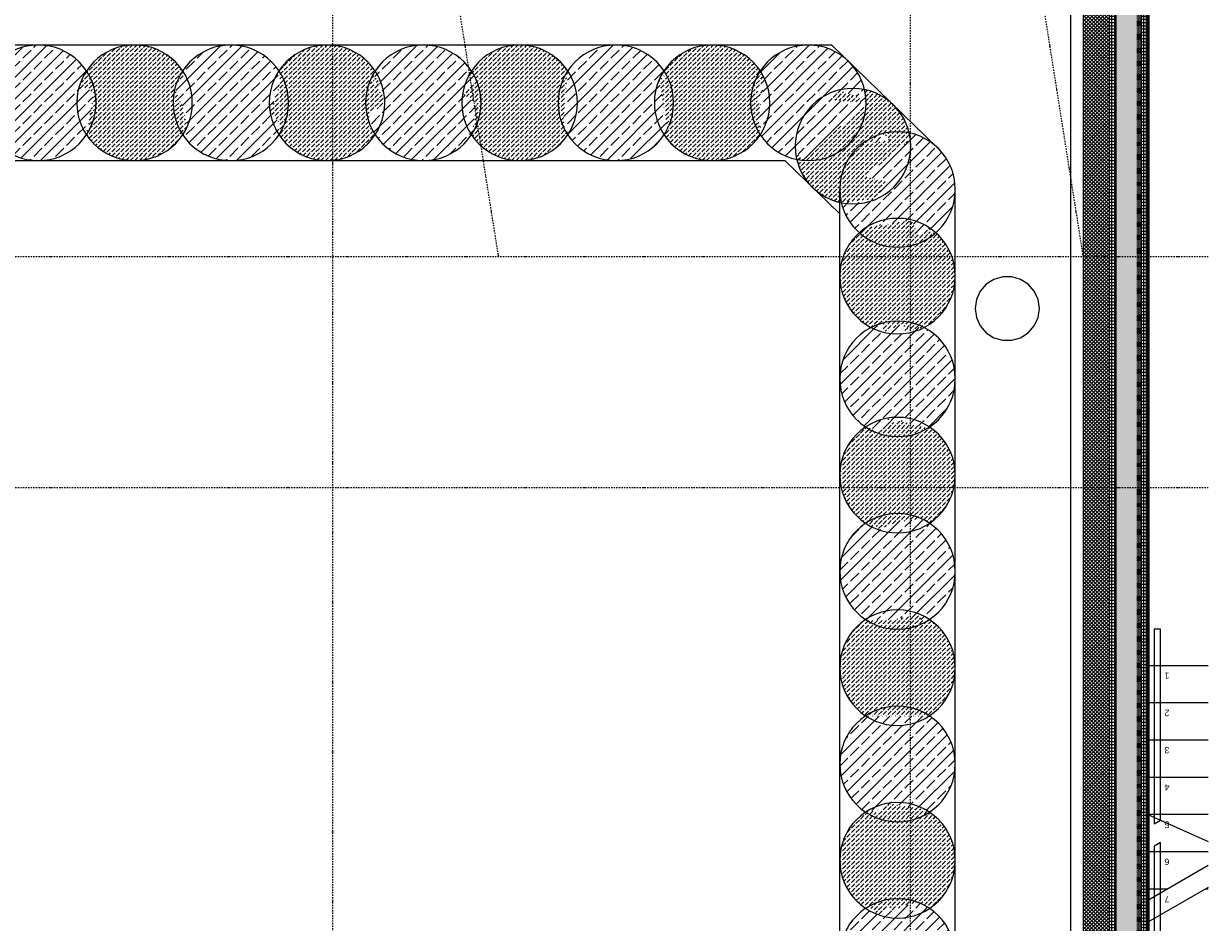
# Model space of a CAD drawing. Header units: millimetres. Extents: x 1523 to 73204, y -91281 to 10268.
# Tile 82 of 120: x 61397 to 70627, y -74909 to -67910. Entities that reach past the tile are written whole.
import ezdxf

# ---------------------------------------------------------------- set-up
doc = ezdxf.new("R2010")
doc.units = ezdxf.units.MM
for name, pattern in [('_Projekt 07 -  _  -  _  -  _  -', [7.5, 3.5, -2, 0, -2]), ('CAx_nichtHalbton', [20001.0584, 10000, -0.5292, 10000, -0.5292]), ('IMPORT-STRICHPUNKT _7_', [20, 10, -5, 0, -5]), ('Rasterlinie', [22.225, 12.7, -3.175, 3.175, -3.175])]:
    doc.linetypes.add(name, pattern=pattern)
for name, color, linetype, lineweight, true_color in [('10 A--Wand außen _ Verbau _Bohrpfahlwand_ _Aktuell_', 7, 'Continuous', 13, 0x656565), ('10 A--Wand außen _ Verbau _modelliert_ _aktuell_', 7, 'Continuous', 13, 0x656565), ('10 VSI--Wärmeschutz _veritkal_', 7, 'Continuous', 13, 0x656565), ('40 A--Treppe', 7, 'Continuous', 13, 0x656565), ('90 A--Achsraster _1_50_', 7, 'IMPORT-STRICHPUNKT _7_', 13, 0x656565), ('Neubau_10 A--Wand außen _tragend_', 7, 'Continuous', 13, 0x656565), ('Neubau_20 A--Bodenplatte', 7, 'Continuous', 13, 0x656565), ('Neubau_20 A--Gründungsbelag', 7, 'Continuous', 13, 0x656565), ('Neubau_40 A--Umwehrung', 7, 'Continuous', 13, 0x656565), ('Xref_706_5_--_ÜP_-1_000_16_Übersichtsplan UG_IFC 2025_01_13_dwg', 7, 'Continuous', 13, 0x767676), ('XX', 7, 'Continuous', 18, 0x804040)]:
    doc.layers.add(name, color=color, linetype=linetype, lineweight=lineweight, true_color=true_color)
doc.layers.add('S-GRID-____-OTLN', color=7, linetype='Continuous', lineweight=9)
doc.styles.add('Arial_7', font='arial.ttf', dxfattribs={"height": 50})
pattern_1 = [(356.336, (0, 0), (1.597632, 24.948899), []), (86.336, (0, 0), (-24.948899, 1.597632), [])]
pattern_2 = [(131.336, (0, 0), (37.542465, 33.023679), [37.5, -12.5]), (131.336, (-35.283, 2.26), (37.542465, 33.023679), [37.5, -12.5])]
pattern_3 = [(131.336, (0, 0), (90.10192, 79.25683), []), (131.336, (-45.05, -39.63), (90.10192, 79.25683), [90, -30])]

# ---------------------------------------------------------------- blocks, each defined once
blk = doc.blocks.new('Xref_706_5_--_ÜP_-1_000_11_Übersichtsplan UG_IFC 2024_09_30_dwg_Standard-Rastermarker_3-41960556-SuD_-1UG gesamt Plot  - Blatt 7')
at = {"layer": '90 A--Achsraster _1_50_', "color": 9, "true_color": 0xcbcbcb}
blk.add_line((0, 0), (23500, 0), dxfattribs=at)
blk = doc.blocks.new('Xref_706_5_--_ÜP_-1_000_11_Übersichtsplan UG_IFC 2024_09_30_dwg_Standard-Rastermarker_17-41960570-SuD_-1UG gesamt Plot  - Blatt 7')
at = {"layer": '90 A--Achsraster _1_50_', "color": 9, "true_color": 0xcbcbcb}
blk.add_line((77457.8, 0), (99171.1, 0), dxfattribs=at)
blk = doc.blocks.new('Xref_706_5_--_ÜP_-1_000_16_Übersichtsplan UG_IFC 2025_01_13_dwg-35469238-SuD_-1UG gesamt Plot  - Blatt 7')
at = {"layer": '10 A--Wand außen _ Verbau _modelliert_ _aktuell_', "true_color": 0xcbcbcb}
h = blk.add_hatch(dxfattribs=at)
h.set_pattern_fill('FP_4', color=9, style=0, pattern_type=2)
h.set_pattern_definition(pattern_3)
h.paths.add_polyline_path([(65708.6, -62586.5), (65636.4, -62510.9), (65639.4, -62505), (65682.4, -62497), (65672, -62478.6), (65685, -62468.1), (65682.8, -62463.5), (65684.8, -62461.6), (65676, -62448.5), (65624.6, -62394.8), (65565.1, -62350.2), (65499.1, -62316.1), (65428.4, -62293.3), (65354.8, -62282.4), (65280.5, -62283.8), (65207.5, -62297.4), (65137.6, -62322.9), (65072.9, -62359.5), (65015.2, -62406.2), (64965.9, -62461.8), (64926.4, -62524.8), (64897.8, -62593.4), (64892.9, -62614.2), (64894.8, -62613.9), (64894, -62618.9), (64921.5, -62608.9), (64987.2, -62650.1), (64967.7, -62665.9), (65211.1, -62966.9), (65258.5, -62820.1), (65389.9, -62902.5), (65394.9, -63170.6), (65399, -63170.2), (65398.4, -63174.2), (65444.7, -63165.6), (65514.5, -63140.1), (65579.2, -63103.5), (65637, -63056.8), (65643.9, -63049), (65638, -63040.3), (65648.3, -63032), (65616.6, -63003.8), (65618.9, -63000.8), (65608, -62996.2), (65571.4, -62636.5), (65666.1, -62602)])
h.paths.add_polyline_path([(64955.3, -62940.5), (64937.2, -62762.7), (64883.7, -62813.9), (64925, -62887)])
h = blk.add_hatch(dxfattribs=at)
h.set_pattern_fill('FP_5', color=9, style=0, pattern_type=2)
h.set_pattern_definition(pattern_2)
h.paths.add_polyline_path([(66427.9, -62912.8), (66378.2, -62776.2), (66430.3, -62675), (66406, -62639.3), (66417.3, -62624.3), (66409.1, -62601.9), (66411.9, -62597.6), (66390, -62551.1), (66348.3, -62490.4), (66298.2, -62437.9), (66238.7, -62393.4), (66172.7, -62359.2), (66101.6, -62336.4), (66028.4, -62325.6), (65954.1, -62327), (65881, -62340.6), (65811.2, -62366), (65746.5, -62402.6), (65688.7, -62449.3), (65681.8, -62457.1), (65684.8, -62461.6), (65682.8, -62463.5), (65685, -62468.1), (65672, -62478.6), (65682.4, -62497), (65639.4, -62505), (65636.4, -62510.9), (65708.6, -62586.5), (65571.4, -62636.5), (65608, -62996.2), (65618.9, -63000.8), (65616.6, -63003.8), (65648.3, -63032), (65638, -63040.3), (65649.8, -63057.7), (65701.1, -63111.4), (65760.6, -63155.9), (65826.6, -63190.1), (65897.4, -63212.9), (65970.9, -63223.7), (66045.2, -63222.3), (66118.3, -63208.7), (66188.1, -63183.3), (66252.8, -63146.7), (66310.6, -63100), (66359.9, -63044.4), (66387.2, -63000.8), (66380.3, -62988.7), (66387.5, -62977.2), (66379.3, -62959.3), (66392.5, -62946.6), (66366.1, -62919.1)])
h = blk.add_hatch(dxfattribs=at)
h.set_pattern_fill('FP_4', color=9, style=0, pattern_type=2)
h.set_pattern_definition(pattern_3)
h.paths.add_polyline_path([(67202.8, -63011.3), (67184.1, -62994.8), (67159.8, -62928.3), (67098.9, -62919.3), (67139.7, -62873.2), (67126, -62835.3), (67190.5, -62635.1), (67182.8, -62618.3), (67190.5, -62606.1), (67189, -62603.1), (67148, -62542.8), (67096.6, -62489.1), (67037.1, -62444.5), (66971.1, -62410.4), (66900.4, -62387.6), (66826.9, -62376.7), (66752.6, -62378.1), (66679.5, -62391.7), (66609.7, -62417.1), (66545, -62453.7), (66487.2, -62500.5), (66437.9, -62556.1), (66409.1, -62601.9), (66417.3, -62624.3), (66406, -62639.3), (66430.2, -62675.6), (66378.2, -62776.2), (66427.9, -62912.8), (66366.1, -62919.1), (66392.5, -62946.6), (66379.3, -62959.3), (66387.5, -62977.2), (66380.3, -62988.7), (66387.2, -63000.8), (66385.9, -63002.8), (66406.4, -63047.3), (66448.2, -63108.8), (66499.6, -63162.5), (66559.1, -63207.1), (66625.1, -63241.2), (66695.8, -63264), (66769.4, -63274.9), (66843.7, -63273.5), (66916.7, -63259.9), (66986.6, -63234.4), (67051.2, -63197.8), (67109, -63151.1), (67157.4, -63096.5), (67154.1, -63090.8), (67157.5, -63086.4), (67150.5, -63077.7), (67175.2, -63054.1), (67170.2, -63045.3), (67197.8, -63032.5)])
h = blk.add_hatch(dxfattribs=at)
h.set_pattern_fill('FP_5', color=9, style=0, pattern_type=2)
h.set_pattern_definition(pattern_2)
h.paths.add_polyline_path([(67962, -63046.7), (67916.4, -62921.5), (67895.3, -62714.9), (67926.1, -62694), (67924.3, -62676.2), (67939, -62656.6), (67918.6, -62620.6), (67871.9, -62562.8), (67816.3, -62513.5), (67753.3, -62474), (67684.7, -62445.4), (67612.3, -62428.5), (67538.1, -62423.8), (67464.2, -62431.3), (67392.5, -62450.9), (67325, -62482), (67263.6, -62523.8), (67209.8, -62575.2), (67189, -62603.1), (67190.5, -62606.1), (67182.8, -62618.3), (67190.5, -62635.1), (67126, -62835.3), (67139.7, -62873.2), (67098.9, -62919.3), (67159.8, -62928.3), (67184.1, -62994.8), (67202.8, -63011.3), (67197.8, -63032.5), (67170.2, -63045.3), (67175.2, -63054.1), (67150.5, -63077.7), (67157.5, -63086.4), (67154.1, -63090.8), (67174.5, -63126.8), (67221.3, -63184.6), (67276.9, -63233.9), (67339.8, -63273.4), (67408.5, -63302), (67480.8, -63318.9), (67555, -63323.6), (67628.9, -63316.1), (67700.6, -63296.5), (67768.1, -63265.4), (67829.6, -63223.6), (67883.3, -63172.2), (67908.1, -63139.1), (67905.3, -63134.2), (67927.8, -63112.7), (67934.5, -63099.9), (67931.2, -63067.6), (67955, -63051.5)])
h = blk.add_hatch(dxfattribs=at)
h.set_pattern_fill('FP_4', color=9, style=0, pattern_type=2)
h.set_pattern_definition(pattern_3)
h.paths.add_polyline_path([(68690.4, -62710.2), (68686.7, -62700.1), (68683.6, -62695.4), (68644.9, -62638.6), (68593.6, -62584.9), (68534.1, -62540.4), (68468.1, -62506.2), (68397.3, -62483.4), (68323.8, -62472.6), (68249.5, -62473.9), (68176.4, -62487.6), (68106.6, -62513), (68041.9, -62549.6), (67984.1, -62596.3), (67935.8, -62650.9), (67939, -62656.6), (67924.3, -62676.2), (67926.1, -62694), (67895.3, -62714.9), (67916.4, -62921.5), (67962, -63046.7), (67931.2, -63067.6), (67934.5, -63099.9), (67927.8, -63112.7), (67905.3, -63134.2), (67908.1, -63139.1), (67904.2, -63144.4), (67945.2, -63204.6), (67996.5, -63258.4), (68056, -63302.9), (68122, -63337), (68192.8, -63359.9), (68266.3, -63370.7), (68340.6, -63369.3), (68413.7, -63355.7), (68483.5, -63330.3), (68548.2, -63293.7), (68606, -63246.9), (68655.3, -63191.3), (68657.2, -63188.2), (68655.6, -63185.4), (68667.7, -62997.5), (68643.8, -62762.8), (68682.8, -62762.1), (68685.7, -62715.5)])
h = blk.add_hatch(dxfattribs=at)
h.set_pattern_fill('FP_5', color=9, style=0, pattern_type=2)
h.set_pattern_definition(pattern_2)
h.paths.add_polyline_path([(69410.3, -63218.9), (69406.4, -63197.9), (69435, -62751.3), (69436, -62749.7), (69434.4, -62746.8), (69393.4, -62686.6), (69342, -62632.8), (69282.5, -62588.3), (69216.5, -62554.1), (69145.8, -62531.3), (69072.3, -62520.5), (68998, -62521.9), (68924.9, -62535.5), (68855.1, -62560.9), (68790.4, -62597.5), (68732.6, -62644.3), (68685.1, -62698.1), (68686.7, -62700.1), (68690.4, -62710.2), (68685.7, -62715.5), (68682.8, -62762.1), (68643.8, -62762.8), (68667.7, -62997.5), (68655.6, -63185.4), (68657.2, -63188.2), (68654, -63194.3), (68693.6, -63252.6), (68745, -63306.3), (68804.5, -63350.8), (68870.5, -63385), (68941.2, -63407.8), (69014.8, -63418.6), (69089.1, -63417.2), (69162.1, -63403.6), (69232, -63378.2), (69296.6, -63341.6), (69354.4, -63294.9), (69404.7, -63237.7), (69404.4, -63237.1)])
h = blk.add_hatch(dxfattribs=at)
h.set_pattern_fill('FP_4', color=9, style=0, pattern_type=2)
h.set_pattern_definition(pattern_3)
h.paths.add_polyline_path([(70158, -63206.8), (70092.8, -63111), (70159.2, -62826.4), (70176.9, -62812), (70175, -62808.6), (70181.6, -62801.1), (70179.9, -62798.6), (70181.9, -62796), (70163.2, -62763.3), (70117.3, -62706.6), (70061.7, -62657.3), (69998.7, -62617.8), (69930.1, -62589.2), (69857.7, -62572.3), (69783.5, -62567.6), (69709.6, -62575.1), (69637.9, -62594.7), (69570.4, -62625.8), (69509, -62667.6), (69455.2, -62719), (69434.4, -62746.8), (69436, -62749.7), (69435, -62751.3), (69406.4, -63197.9), (69410.3, -63218.9), (69403.2, -63241), (69419.9, -63270.6), (69466.7, -63328.4), (69522.3, -63377.7), (69585.2, -63417.2), (69653.9, -63445.8), (69726.2, -63462.7), (69800.4, -63467.4), (69874.3, -63459.9), (69946, -63440.3), (70013.5, -63409.2), (70076.4, -63366), (70128.7, -63316), (70152.5, -63284.2), (70145.9, -63274.6), (70147.7, -63270.5), (70133, -63255.1), (70133.6, -63254)])
h = blk.add_hatch(dxfattribs=at)
h.set_pattern_fill('FP_5', color=9, style=0, pattern_type=2)
h.set_pattern_definition(pattern_2)
h.paths.add_polyline_path([(65400.2, -63173.9), (65398.4, -63174.2), (65399, -63170.2), (65394.9, -63170.6), (65389.4, -62902.2), (65258.5, -62820.1), (65211.1, -62966.9), (64967.7, -62665.9), (64987.2, -62650.1), (64921.5, -62608.9), (64894, -62618.9), (64894.8, -62613.9), (64848.5, -62622.5), (64778.7, -62647.9), (64714, -62684.5), (64656.2, -62731.3), (64606.9, -62786.9), (64567.4, -62849.9), (64538.8, -62918.5), (64533.1, -62943.1), (64609.5, -62935.4), (64524.7, -63138.9), (64591.8, -63237.6), (64636.9, -62932.6), (65053.3, -63447.4), (64992.2, -63489), (65012.7, -63504.3), (65042.8, -63479.9), (65036.4, -63499.8), (65087.7, -63489.9), (65155.5, -63465.2), (65220.2, -63428.6), (65278, -63381.9), (65327.3, -63326.3), (65366.8, -63263.3), (65395.4, -63194.7), (65399.1, -63178.7)])
h.paths.add_polyline_path([(64955.3, -62940.5), (64883.7, -62813.9), (64937.2, -62762.7), (64950, -62888.6)])
h = blk.add_hatch(dxfattribs=at)
h.set_pattern_fill('FP_5', color=9, style=0, pattern_type=2)
h.set_pattern_definition(pattern_2)
h.paths.add_polyline_path([(70955.9, -63238.4), (70885.2, -63164.5), (70926.5, -63131), (70876.2, -62946.9), (70889.2, -62906.6), (70930.1, -62860.5), (70928, -62854.8), (70930.5, -62851.4), (70927.7, -62845.2), (70929.5, -62842.3), (70912.5, -62812.3), (70865.8, -62754.5), (70810.1, -62705.2), (70747.2, -62665.7), (70678.6, -62637.1), (70606.2, -62620.2), (70532, -62615.5), (70458.1, -62623), (70386.4, -62642.6), (70318.9, -62673.7), (70257.4, -62715.5), (70203.7, -62766.9), (70179.9, -62798.6), (70181.6, -62801.1), (70175, -62808.6), (70176.9, -62812), (70159.2, -62826.4), (70092.8, -63111), (70158, -63206.8), (70133, -63255.1), (70147.7, -63270.5), (70145.9, -63274.6), (70152.5, -63284.2), (70150.5, -63286.9), (70168.4, -63318.5), (70215.1, -63376.3), (70270.7, -63425.6), (70333.7, -63465.1), (70402.3, -63493.7), (70474.7, -63510.6), (70548.9, -63515.3), (70622.8, -63507.8), (70694.5, -63488.2), (70762, -63457.1), (70823.4, -63415.3), (70877.2, -63363.9), (70898, -63336.1), (70896.5, -63332.9), (70889.4, -63313.4), (70899.3, -63302.2)])
h = blk.add_hatch(dxfattribs=at)
h.set_pattern_fill('FP_4', color=9, style=0, pattern_type=2)
h.set_pattern_definition(pattern_3)
h.paths.add_polyline_path([(71701.4, -63217.3), (71610.7, -63020.6), (71683.9, -62903.8), (71681.7, -62895.8), (71682.1, -62895.1), (71679, -62889.5), (71638.8, -62830.3), (71587.4, -62776.6), (71527.9, -62732.1), (71461.9, -62697.9), (71391.2, -62675.1), (71317.7, -62664.3), (71243.4, -62665.6), (71170.3, -62679.3), (71100.5, -62704.7), (71035.8, -62741.3), (70978, -62788), (70927.7, -62845.2), (70930.5, -62851.4), (70928, -62854.8), (70930.1, -62860.5), (70889.2, -62906.6), (70876.2, -62946.9), (70926.5, -63131), (70885.2, -63164.5), (70955.9, -63238.4), (70889.4, -63313.4), (70898, -63336.1), (70939, -63396.3), (70990.4, -63450.1), (71049.9, -63494.6), (71115.9, -63528.7), (71186.6, -63551.6), (71260.2, -63562.4), (71334.5, -63561), (71407.5, -63547.4), (71477.4, -63522), (71542, -63485.4), (71599.8, -63438.6), (71649.1, -63383), (71654.1, -63373.4), (71614.6, -63315.3), (71673.7, -63248.7)])
h = blk.add_hatch(dxfattribs=at)
h.set_pattern_fill('FP_4', color=9, style=0, pattern_type=2)
h.set_pattern_definition(pattern_3)
h.paths.add_polyline_path([(65053.3, -63447.4), (64636.9, -62932.6), (64591.8, -63237.6), (64524.7, -63138.9), (64609.5, -62935.4), (64533.1, -62943.1), (64534, -62939.3), (64489.5, -62947.6), (64419.7, -62973), (64355, -63009.6), (64297.2, -63056.3), (64247.9, -63112), (64208.4, -63174.9), (64179.8, -63243.5), (64162.9, -63315.9), (64158.2, -63390.1), (64165.7, -63464), (64185.3, -63535.7), (64216.4, -63603.2), (64258.2, -63664.7), (64309.6, -63718.4), (64337.5, -63739.2), (64340.3, -63737.7), (64351.4, -63744.6), (64390.7, -63717.8), (64394.1, -63720.8), (64406.1, -63707.3), (64416.8, -63709.8), (64428.1, -63723.8), (64492.8, -63772.2), (64479.8, -63724.5), (64518.6, -63733.6), (64510.9, -63785.7), (64532.4, -63801.8), (64603.6, -63753.4), (64718.7, -63780.3), (64799.4, -63765.2), (64819.1, -63777.6), (64861.6, -63753.5), (64919, -63707), (64968.3, -63651.4), (65007.8, -63588.4), (65036.4, -63519.8), (65041.3, -63498.9), (65036.4, -63499.8), (65042.8, -63479.9), (65012.7, -63504.3), (64992.2, -63489), (65040.5, -63456.1)])
h = blk.add_hatch(dxfattribs=at)
h.set_pattern_fill('FP_5', color=9, style=0, pattern_type=2)
h.set_pattern_definition(pattern_2)
h.paths.add_polyline_path([(65009.3, -64158.9), (65007.9, -64084.6), (64994.3, -64011.5), (64968.8, -63941.7), (64932.2, -63877), (64885.5, -63819.2), (64831, -63770.8), (64819.1, -63777.6), (64799.4, -63765.2), (64718.7, -63780.3), (64603.6, -63753.4), (64532.4, -63801.8), (64510.9, -63785.7), (64518.6, -63733.6), (64479.8, -63724.5), (64492.8, -63772.2), (64428.1, -63723.8), (64416.8, -63709.8), (64406.1, -63707.3), (64394.1, -63720.8), (64390.7, -63717.8), (64351.4, -63744.6), (64340.3, -63737.7), (64337.5, -63739.2), (64277.2, -63780.2), (64223.5, -63831.6), (64178.9, -63891.1), (64144.8, -63957.1), (64122, -64027.8), (64111.1, -64101.4), (64112.5, -64175.7), (64126.1, -64248.7), (64151.6, -64318.6), (64188.1, -64383.3), (64234.9, -64441), (64290.5, -64490.4), (64306.7, -64500.5), (64335.2, -64490.1), (64353.5, -64529.8), (64695.2, -64495.1), (64719, -64478.9), (64727.7, -64491.7), (64735.2, -64491), (64778.1, -64523.1), (64781.7, -64521.8), (64843.2, -64480), (64896.9, -64428.6), (64941.5, -64369.2), (64975.6, -64303.1), (64998.4, -64232.4)])
h = blk.add_hatch(dxfattribs=at)
h.set_pattern_fill('FP_4', color=9, style=0, pattern_type=2)
h.set_pattern_definition(pattern_3)
h.paths.add_polyline_path([(64961.4, -64907.3), (64960, -64833), (64946.4, -64760), (64920.9, -64690.1), (64884.3, -64625.5), (64837.6, -64567.7), (64784.1, -64520.2), (64781.7, -64521.8), (64778.1, -64523.1), (64735.2, -64491), (64727.7, -64491.7), (64719, -64478.9), (64695.2, -64495.1), (64353.5, -64529.8), (64335.2, -64490.1), (64306.7, -64500.5), (64288.4, -64488.5), (64229.3, -64528.7), (64175.5, -64580.1), (64131, -64639.6), (64096.9, -64705.6), (64074, -64776.3), (64063.2, -64849.8), (64064.6, -64924.1), (64078.2, -64997.2), (64103.6, -65067), (64140.2, -65131.7), (64187, -65189.5), (64244.2, -65239.8), (64245.4, -65239.2), (64610.7, -65293.2), (64680.3, -65291.9), (64717.3, -65266.7), (64728.7, -65272.6), (64735, -65269.5), (64795.3, -65228.5), (64849, -65177.1), (64893.5, -65117.6), (64927.7, -65051.6), (64950.5, -64980.9), (64951.8, -64971.8)])
h = blk.add_hatch(dxfattribs=at)
h.set_pattern_fill('FP_5', color=9, style=0, pattern_type=2)
h.set_pattern_definition(pattern_2)
h.paths.add_polyline_path([(64914.3, -65618.6), (64906.7, -65544.7), (64887.2, -65473), (64856, -65405.5), (64814.2, -65344.1), (64762.9, -65290.3), (64735, -65269.5), (64732.1, -65271.1), (64728.7, -65272.6), (64717.3, -65266.7), (64680.3, -65291.9), (64610.7, -65293.2), (64245.4, -65239.2), (64244.2, -65239.8), (64241.3, -65238), (64211.2, -65255), (64153.4, -65301.7), (64104.1, -65357.4), (64064.6, -65420.3), (64036.1, -65488.9), (64019.2, -65561.3), (64014.4, -65635.5), (64021.9, -65709.4), (64041.5, -65781.1), (64072.7, -65848.6), (64114.5, -65910.1), (64165.8, -65963.8), (64198.9, -65988.6), (64208.3, -65983.3), (64223.1, -66005.1), (64258.9, -65957.3), (64362.1, -66065.3), (64454.3, -65961.2), (64683.6, -66014.7), (64684.4, -66014.2), (64687.4, -66016.1), (64718.3, -65998.4), (64775.3, -65952.4), (64824.6, -65896.8), (64864, -65833.8), (64892.6, -65765.2), (64909.5, -65692.8)])
h = blk.add_hatch(dxfattribs=at)
h.set_pattern_fill('FP_4', color=9, style=0, pattern_type=2)
h.set_pattern_definition(pattern_3)
h.paths.add_polyline_path([(64865.5, -66404.3), (64864.1, -66330), (64850.5, -66256.9), (64825.1, -66187.1), (64788.5, -66122.4), (64741.7, -66064.6), (64684.4, -66014.2), (64683.6, -66014.7), (64454.3, -65961.2), (64362.1, -66065.3), (64258.9, -65957.3), (64223.1, -66005.1), (64208.3, -65983.3), (64198.9, -65988.6), (64193.7, -65984.6), (64133.4, -66025.7), (64079.7, -66077), (64035.2, -66136.5), (64001, -66202.5), (63978.2, -66273.2), (63967.3, -66346.8), (63968.7, -66421.1), (63982.3, -66494.1), (64007.8, -66564), (64044.4, -66628.7), (64091.1, -66686.4), (64148.3, -66736.7), (64154.5, -66733.9), (64175.8, -66749.8), (64249.9, -66689.9), (64283.5, -66725), (64350.1, -66679.7), (64397.2, -66674.9), (64477.2, -66792.4), (64570.5, -66798.3), (64577.1, -66787.7), (64582.9, -66791.3), (64633.9, -66762.5), (64639.2, -66766.4), (64699.4, -66725.4), (64753.1, -66674), (64797.7, -66614.6), (64831.8, -66548.5), (64854.6, -66477.8)])
h.paths.add_polyline_path([(64259.5, -66741.4), (64252.9, -66706.3), (64209.7, -66775.2), (64246, -66750.5)])
h = blk.add_hatch(dxfattribs=at)
h.set_pattern_fill('FP_5', color=9, style=0, pattern_type=2)
h.set_pattern_definition(pattern_2)
h.paths.add_polyline_path([(64818.4, -67115.6), (64810.9, -67041.6), (64791.3, -66969.9), (64760.2, -66902.4), (64718.4, -66841), (64667, -66787.3), (64633.9, -66762.5), (64582.9, -66791.3), (64577.1, -66787.7), (64570.5, -66798.3), (64477.2, -66792.4), (64397.2, -66674.9), (64350.1, -66679.7), (64283.4, -66724.9), (64249.9, -66689.9), (64175.8, -66749.8), (64154.5, -66733.9), (64148.3, -66736.7), (64145.7, -66734.8), (64115.4, -66751.9), (64057.6, -66798.7), (64008.3, -66854.3), (63968.8, -66917.3), (63940.2, -66985.9), (63923.3, -67058.3), (63918.6, -67132.4), (63926.1, -67206.4), (63945.7, -67278.1), (63976.8, -67345.5), (64018.6, -67407), (64070, -67460.7), (64103.1, -67485.5), (64105.6, -67484.1), (64116.5, -67493.8), (64175.5, -67472.3), (64414, -67571.7), (64485.1, -67514.2), (64574.8, -67512.5), (64578.4, -67508.4), (64592, -67512.8), (64621.6, -67496), (64679.4, -67449.3), (64728.7, -67393.7), (64768.2, -67330.7), (64796.8, -67262.1), (64813.7, -67189.7)])
h.paths.add_polyline_path([(64259.5, -66741.4), (64209.7, -66775.2), (64252.9, -66706.3)])
h = blk.add_hatch(dxfattribs=at)
h.set_pattern_fill('FP_4', color=9, style=0, pattern_type=2)
h.set_pattern_definition(pattern_3)
h.paths.add_polyline_path([(64769.6, -67901.2), (64768.3, -67826.9), (64754.7, -67753.8), (64729.2, -67684), (64692.6, -67619.3), (64645.9, -67561.5), (64588.4, -67511.3), (64588, -67511.5), (64578.4, -67508.4), (64574.8, -67512.5), (64485.1, -67514.2), (64414, -67571.7), (64175.5, -67472.3), (64116.5, -67493.8), (64105.6, -67484.1), (64103.1, -67485.5), (64097.8, -67481.6), (64037.6, -67522.6), (63983.8, -67573.9), (63939.3, -67633.4), (63905.2, -67699.4), (63882.3, -67770.2), (63871.5, -67843.7), (63872.9, -67918), (63886.5, -67991.1), (63911.9, -68060.9), (63948.5, -68125.6), (63995.3, -68183.4), (64050.9, -68232.7), (64060.5, -68237.7), (64089.2, -68218.1), (64182.5, -68300.7), (64318.5, -68251.2), (64479.4, -68221.2), (64538.5, -68265.5), (64542.1, -68264.1), (64603.6, -68222.3), (64657.3, -68171), (64701.8, -68111.5), (64736, -68045.5), (64758.8, -67974.7), (64763.2, -67944.9)])
h = blk.add_hatch(dxfattribs=at)
h.set_pattern_fill('FP_5', color=9, style=0, pattern_type=2)
h.set_pattern_definition(pattern_2)
h.paths.add_polyline_path([(64721.7, -68649.7), (64720.3, -68575.4), (64706.7, -68502.3), (64681.3, -68432.5), (64644.7, -68367.8), (64598, -68310), (64544.4, -68262.6), (64542.1, -68264.1), (64538.1, -68265.2), (64479.4, -68221.2), (64318.5, -68251.2), (64182.5, -68300.7), (64089.2, -68218.1), (64060.5, -68237.7), (64050.9, -68232.7), (64048.8, -68230.8), (63989.6, -68271.1), (63935.9, -68322.4), (63891.4, -68381.9), (63857.2, -68447.9), (63834.4, -68518.6), (63823.6, -68592.2), (63825, -68666.5), (63838.6, -68739.5), (63864, -68809.4), (63900.6, -68874.1), (63947.3, -68931.8), (64002.9, -68981.2), (64065.9, -69020.6), (64127.9, -69024.6), (64135.5, -68973.3), (64187.9, -68937.6), (64494.4, -69009.2), (64496.5, -69011), (64555.6, -68970.8), (64609.4, -68919.4), (64653.9, -68860), (64688.4, -68793), (64710.9, -68723.2)])
h = blk.add_hatch(dxfattribs=at)
h.set_pattern_fill('FP_4', color=9, style=0, pattern_type=2)
h.set_pattern_definition(pattern_3)
h.paths.add_polyline_path([(64673.8, -69398.1), (64672.4, -69323.8), (64658.8, -69250.8), (64633.4, -69180.9), (64596.8, -69116.3), (64550, -69058.5), (64494.4, -69009.2), (64187.9, -68937.6), (64135.5, -68973.3), (64127.9, -69024.6), (64065.9, -69020.6), (64002.9, -68981.2), (64000.8, -68979.3), (63941.7, -69019.5), (63888, -69070.9), (63843.4, -69130.4), (63809.3, -69196.4), (63786.5, -69267.1), (63775.6, -69340.6), (63777, -69414.9), (63790.6, -69488), (63816.1, -69557.8), (63852.7, -69622.5), (63899.4, -69680.3), (63954.1, -69728.6), (63965.2, -69722.3), (63981, -69736.3), (63987.7, -69731.7), (64018, -69769.1), (64088.2, -69773.6), (64131.2, -69670.2), (64319.9, -69788.4), (64378.8, -69792.2), (64438.8, -69758.2), (64444.6, -69761.9), (64447.4, -69760.3), (64507.7, -69719.3), (64561.4, -69667.9), (64606, -69608.4), (64640.1, -69542.4), (64662.9, -69471.7)])
at = {"layer": '10 VSI--Wärmeschutz _veritkal_', "true_color": 0xcbcbcb}
h = blk.add_hatch(dxfattribs=at)
h.set_pattern_fill('FP_19', color=9, style=0, pattern_type=2)
h.set_pattern_definition([(41.336, (0, 0), (-13.2094714, 15.016986), []), (131.336, (0, 0), (15.016986, 13.2094714), [])])
h.paths.add_polyline_path([(75652.9, -61939.8), (75665.7, -61740.2), (63111.4, -60936.3), (63098.6, -61135.9), (75603, -61936.6)])
at = {"layer": 'Neubau_10 A--Wand außen _tragend_', "true_color": 0xcbcbcb}
h = blk.add_hatch(dxfattribs=at)
h.set_pattern_fill('FP_7', color=9, style=0, pattern_type=2)
h.set_pattern_definition(pattern_1)
h.paths.add_polyline_path([(75385.4, -61421.6), (63130.5, -60636.9), (63127.3, -60686.8), (75382.2, -61471.5)])
h = blk.add_hatch(dxfattribs=at)
h.set_pattern_fill('FP_6', color=9, style=0, pattern_type=2)
h.set_pattern_definition([(221.336, (0, 0), (-99.07104, 112.6274), []), (221.336, (33.02, -37.54), (-99.07104, 112.6274), []), (221.336, (66.05, -75.08), (-99.07104, 112.6274), [75, -25])])
h.paths.add_polyline_path([(75419.4, -61674.3), (75432.1, -61474.7), (63127.3, -60686.8), (63114.6, -60886.4), (75369.5, -61671.1)])
h = blk.add_hatch(dxfattribs=at)
h.set_pattern_fill('FP_7', color=9, style=0, pattern_type=2)
h.set_pattern_definition(pattern_1)
h.paths.add_polyline_path([(75615.8, -61737), (75619, -61687.1), (63114.6, -60886.4), (63111.4, -60936.3), (75416.2, -61724.2)])
at = {"color": 7, "lineweight": 13, "true_color": 0xefefef, "flags": 128}
blk.add_lwpolyline([(66322.4, -61687.6), (66251.5, -61693.2), (66185, -61718.6), (66128.3, -61761.7), (66086.1, -61818.9), (66061.7, -61885.8), (66057.2, -61956.8), (66072.8, -62026.2), (66107.4, -62088.4), (66158.1, -62138.4), (66220.8, -62172), (66290.5, -62186.6), (66361.4, -62181), (66427.9, -62155.6), (66484.5, -62112.6), (66526.7, -62055.3), (66551.1, -61988.4), (66555.6, -61917.4), (66540, -61848), (66505.4, -61785.8), (66454.7, -61735.9), (66392, -61702.2)], close=True, dxfattribs=at)
at = {"layer": '10 A--Wand außen _ Verbau _Bohrpfahlwand_ _Aktuell_', "color": 9, "true_color": 0xcbcbcb, "flags": 128}
for points in [[(76912.4, -61047), (76786.4, -63014.4), (65354.8, -62282.4)], [(77810.6, -61104.5), (77627.1, -63970.1), (76728.9, -63912.6), (65297.3, -63180.6)], [(65024, -62397.9), (64170.7, -63170.7), (63094, -79986), (63157.1, -80069.4), (63872.9, -81016.3), (73710.1, -81635.9)], [(73766.7, -80737.7), (64341.7, -80144), (64013.5, -79709.9), (65045.5, -63592.6), (65487.1, -63192.7)]]:
    blk.add_lwpolyline(points, dxfattribs=at)
at = {"layer": '10 A--Wand außen _ Verbau _modelliert_ _aktuell_', "color": 9, "true_color": 0xcbcbcb}
for centre, start, end in [((65326.1, -62731.5), 86.33628, 176.33628), ((65326.1, -62731.5), 356.33628, 86.33628), ((65999.6, -62774.7), 86.33628, 176.33628), ((65999.6, -62774.7), 356.33628, 86.33628), ((66798.1, -62825.8), 86.33628, 176.33628), ((66798.1, -62825.8), 356.33628, 86.33628), ((67546.6, -62873.7), 86.33628, 176.33628), ((67546.6, -62873.7), 356.33628, 86.33628), ((68295, -62921.6), 86.33628, 176.33628), ((68295, -62921.6), 356.33628, 86.33628), ((69043.5, -62969.6), 86.33628, 176.33628), ((69043.5, -62969.6), 356.33628, 86.33628), ((69792, -63017.5), 86.33628, 176.33628), ((69792, -63017.5), 356.33628, 86.33628), ((64967.1, -63056.6), 86.33628, 176.33628), ((64967.1, -63056.6), 356.33628, 86.33628), ((70540.4, -63065.4), 86.33628, 176.33628), ((70540.4, -63065.4), 356.33628, 86.33628), ((71288.9, -63113.3), 86.33628, 176.33628), ((65326.1, -62731.5), 176.33628, 266.33628), ((65326.1, -62731.5), 266.33628, 356.33628), ((65999.6, -62774.7), 176.33628, 266.33628), ((65999.6, -62774.7), 266.33628, 356.33628), ((66798.1, -62825.8), 176.33628, 266.33628), ((66798.1, -62825.8), 266.33628, 356.33628), ((67546.6, -62873.7), 176.33628, 266.33628), ((64608.1, -63381.7), 86.33628, 176.33628), ((64608.1, -63381.7), 356.33628, 86.33628), ((67546.6, -62873.7), 266.33628, 356.33628), ((68295, -62921.6), 176.33628, 266.33628), ((69043.5, -62969.6), 176.33628, 266.33628), ((64967.1, -63056.6), 176.33628, 266.33628), ((68295, -62921.6), 266.33628, 356.33628), ((69043.5, -62969.6), 266.33628, 356.33628), ((69792, -63017.5), 176.33628, 266.33628), ((70540.4, -63065.4), 176.33628, 266.33628), ((64967.1, -63056.6), 266.33628, 356.33628), ((69792, -63017.5), 266.33628, 356.33628), ((70540.4, -63065.4), 266.33628, 356.33628), ((71288.9, -63113.3), 176.33628, 266.33628), ((64608.1, -63381.7), 176.33628, 266.33628), ((64608.1, -63381.7), 266.33628, 356.33628), ((64560.2, -64130.1), 86.33628, 176.33628), ((64560.2, -64130.1), 356.33628, 86.33628), ((64560.2, -64130.1), 176.33628, 266.33628), ((64560.2, -64130.1), 266.33628, 356.33628), ((64512.3, -64878.6), 86.33628, 176.33628), ((64512.3, -64878.6), 356.33628, 86.33628), ((64512.3, -64878.6), 176.33628, 266.33628), ((64512.3, -64878.6), 266.33628, 356.33628), ((64464.3, -65627.1), 86.33628, 176.33628), ((64464.3, -65627.1), 356.33628, 86.33628), ((64464.3, -65627.1), 176.33628, 266.33628), ((64464.3, -65627.1), 266.33628, 356.33628), ((64416.4, -66375.5), 86.33628, 176.33628), ((64416.4, -66375.5), 356.33628, 86.33628), ((64416.4, -66375.5), 176.33628, 266.33628), ((64416.4, -66375.5), 266.33628, 356.33628), ((64368.5, -67124), 86.33628, 176.33628), ((64368.5, -67124), 356.33628, 86.33628), ((64368.5, -67124), 176.33628, 266.33628), ((64368.5, -67124), 266.33628, 356.33628), ((64320.6, -67872.5), 86.33628, 176.33628), ((64320.6, -67872.5), 356.33628, 86.33628), ((64320.6, -67872.5), 176.33628, 266.33628), ((64320.6, -67872.5), 266.33628, 356.33628), ((64272.6, -68620.9), 86.33628, 176.33628), ((64272.6, -68620.9), 356.33628, 86.33628), ((64272.6, -68620.9), 176.33628, 266.33628), ((64272.6, -68620.9), 266.33628, 356.33628), ((64224.7, -69369.4), 86.33628, 176.33628), ((64224.7, -69369.4), 356.33628, 86.33628), ((64224.7, -69369.4), 176.33628, 266.33628), ((64224.7, -69369.4), 266.33628, 356.33628)]:
    blk.add_arc(centre, 450, start, end, dxfattribs=at)
at = {"layer": '10 VSI--Wärmeschutz _veritkal_', "color": 9, "true_color": 0xcbcbcb, "flags": 128}
blk.add_lwpolyline([(75914.5, -60983.1), (75865.2, -61753), (75852.5, -61952.5), (63098.6, -61135.9), (63111.4, -60936.3), (75665.7, -61740.2), (75715, -60970.3)], dxfattribs=at)
at = {"layer": '40 A--Treppe', "color": 9, "true_color": 0xcbcbcb}
for p, q in [((69472.4, -60570.6), (69442.3, -61041.1)), ((69761.8, -60589.1), (69731.7, -61059.6)), ((70051.2, -60607.7), (70021.1, -61078.1)), ((70630, -60644.7), (70599.9, -61115.2)), ((70974.4, -61139.2), (70732.9, -60651.3)), ((70905.7, -60662.4), (71147.3, -61150.2)), ((70919.4, -60663.2), (70917.9, -60686.9)), ((70898.7, -60986.3), (70889.3, -61133.7))]:
    blk.add_line(p, q, dxfattribs=at)
at = {"layer": '40 A--Treppe', "color": 9, "true_color": 0xcbcbcb, "flags": 128}
for points in [[(69183, -60552.1), (69152.9, -61022.5), (70974.4, -61139.2)], [(70340.6, -60626.2), (70310.5, -61096.7), (70550.5, -60639.6)]]:
    blk.add_lwpolyline(points, dxfattribs=at)
at = {"layer": '90 A--Achsraster _1_50_', "color": 9, "true_color": 0xcbcbcb}
for p, q in [((65942.7, -61319.9), (43282, -63436.5)), ((65651.6, -65866.7), (42990.9, -67983.3))]:
    blk.add_line(p, q, dxfattribs=at)
at = {"layer": 'Neubau_10 A--Wand außen _tragend_', "color": 9, "true_color": 0xcbcbcb}
blk.add_line((63111.4, -60936.3), (75665.7, -61740.2), dxfattribs=at)
at = {"layer": 'Neubau_10 A--Wand außen _tragend_', "color": 9, "true_color": 0xcbcbcb, "flags": 128}
for points in [[(75415.6, -60951.1), (75385.4, -61421.6), (63130.5, -60636.9), (63127.3, -60686.8), (63114.6, -60886.4), (75619, -61687.1), (75665.1, -60967.1)], [(75465.5, -60954.3), (75432.1, -61474.7), (63127.3, -60686.8)]]:
    blk.add_lwpolyline(points, dxfattribs=at)
at = {"layer": 'Neubau_20 A--Bodenplatte', "color": 9, "true_color": 0xcbcbcb, "flags": 128}
blk.add_lwpolyline([(76014.3, -60989.5), (75945.9, -62058.7), (63391.6, -61254.9), (63337.3, -62103.1), (62112.3, -81234.3), (62076.5, -81792.8), (62924.8, -81847.1), (77145.7, -82757.7), (75545.7, -107746.2), (61340.6, -106587.4), (60493.3, -106518.3), (44224.9, -105191.1), (43136.2, -105102.3), (42288.9, -105033.2), (40627.2, -104897.6)], dxfattribs=at)
at = {"layer": 'Neubau_20 A--Gründungsbelag', "color": 9, "true_color": 0xcbcbcb, "flags": 128}
blk.add_lwpolyline([(75415.6, -60951.1), (75385.4, -61421.6), (63030.7, -60630.5), (63060.9, -60160.1)], dxfattribs=at)
at = {"layer": 'Neubau_40 A--Umwehrung', "color": 9, "true_color": 0xcbcbcb, "flags": 128}
blk.add_lwpolyline([(68875.1, -60904.6), (68871.9, -60954.4), (70386.1, -61051.4), (70360.5, -60999.7)], close=True, dxfattribs=at)
blk.add_lwpolyline([(75315.8, -60944.7), (75292, -61315.4), (70533.3, -61010.7), (70559, -61062.5), (75338.7, -61368.5), (75365.7, -60947.9)], dxfattribs=at)
at = {"rotation": 176.3362835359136}
for p in [(83558.7, -61945), (83440.5, -63791.2), (83153, -68282)]:
    blk.add_blockref('Xref_706_5_--_ÜP_-1_000_11_Übersichtsplan UG_IFC 2024_09_30_dwg_Standard-Rastermarker_3-41960556-SuD_-1UG gesamt Plot  - Blatt 7', p, dxfattribs=at)
at = {"extrusion": (0, 0, -1), "zscale": -1, "rotation": 273.6637164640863}
for p in [(-70954.4, 16950.9), (-72750.7, 16835.9)]:
    blk.add_blockref('Xref_706_5_--_ÜP_-1_000_11_Übersichtsplan UG_IFC 2024_09_30_dwg_Standard-Rastermarker_17-41960570-SuD_-1UG gesamt Plot  - Blatt 7', p, dxfattribs=at)
at = {"layer": '40 A--Treppe', "char_height": 50, "width": 46.523, "attachment_point": 1, "rotation": 266.33628, "line_spacing_factor": 0.941778, "style": 'Arial_7'}
for s, insert in [('1', (69266.6, -60861.3)), ('2', (69556, -60879.9)), ('3', (69845, -60898.4)), ('4', (70134.9, -60916.9)), ('5', (70423.9, -60935.4)), ('6', (70713.3, -60954)), ('7', (71003.1, -60972.5))]:
    blk.add_mtext(s, dxfattribs=dict(at, insert=insert))

msp = doc.modelspace()

# ---------------------------------------------------------------- linework, layer by layer
at = {"layer": 'S-GRID-____-OTLN', "linetype": 'Rasterlinie', "lineweight": 25}
msp.add_line((70155.802, -90080.029), (70155.802, -63865.972), dxfattribs=at)
at = {"layer": 'XX', "color": 11, "linetype": '_Projekt 07 -  _  -  _  -  _  -', "lineweight": 70, "true_color": 0xfd5371}
msp.add_line((70085.802, -79249.217), (70085.802, -52876.236), dxfattribs=at)
at = {"layer": 'XX', "color": 7, "linetype": 'CAx_nichtHalbton', "lineweight": 70, "true_color": 0xffffff}
msp.add_line((70155.802, -79144.145), (70155.802, -66876.236), dxfattribs=at)

# ---------------------------------------------------------------- block references
at = {"layer": 'Xref_706_5_--_ÜP_-1_000_16_Übersichtsplan UG_IFC 2025_01_13_dwg', "color": 9, "true_color": 0xcbcbcb, "rotation": 273.6637164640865}
msp.add_blockref('Xref_706_5_--_ÜP_-1_000_16_Übersichtsplan UG_IFC 2025_01_13_dwg-35469238-SuD_-1UG gesamt Plot  - Blatt 7', (126634.737, 0), dxfattribs=at)

doc.saveas('drawing.dxf')
